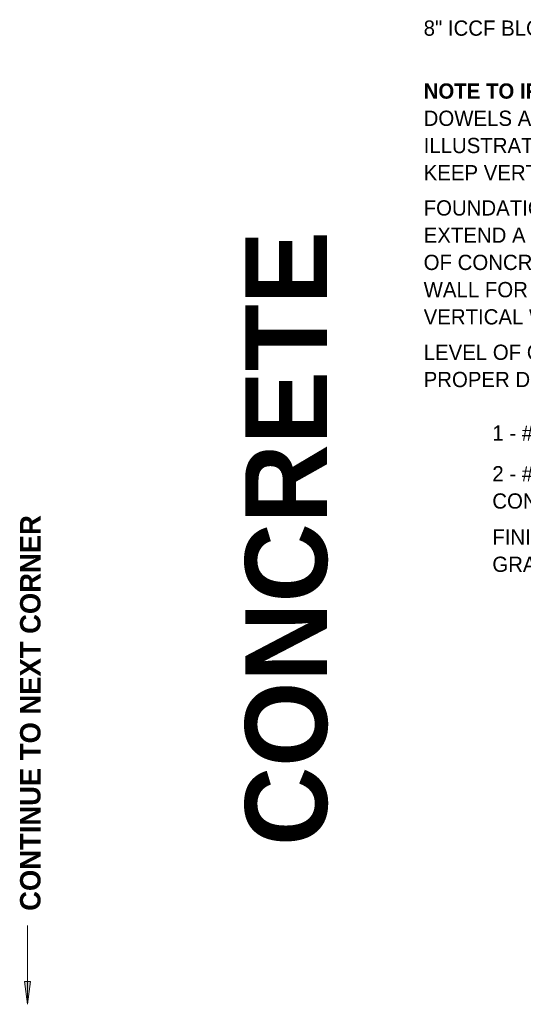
# Model space of a CAD drawing. Header units: inches. Extents: x 298 to 1474, y -40 to 187.
# Tile 4 of 26: x 622 to 666, y 54 to 140. Entities that reach past the tile are written whole.
import ezdxf

# ---------------------------------------------------------------- set-up
doc = ezdxf.new("R2010")
doc.units = ezdxf.units.IN
doc.header["$MEASUREMENT"] = 0
doc.layers.add('A-ANNO-TEXT', color=2, linetype='Continuous', lineweight=9)

msp = doc.modelspace()

# ---------------------------------------------------------------- hatches: boundary and pattern name
at = {"layer": 'A-ANNO-TEXT'}
msp.add_hatch(color=7, dxfattribs=at).paths.add_polyline_path([(622.82195404, 55.81379932), (622.29534405, 55.81379932), (622.55864904, 53.81379932)], flags=0)

# ---------------------------------------------------------------- linework, layer by layer
at = {"layer": 'A-ANNO-TEXT', "color": 7}
for p, q in [((622.55864904, 53.81379932), (622.55864904, 60.71076078)), ((622.82195404, 55.81379932), (622.29534405, 55.81379932)), ((622.29534405, 55.81379932), (622.55864904, 53.81379932)), ((622.55864904, 53.81379932), (622.82195404, 55.81379932))]:
    msp.add_line(p, q, dxfattribs=at)

# ---------------------------------------------------------------- texts
at = {"layer": 'A-ANNO-TEXT', "color": 7, "char_height": 1.3341121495, "attachment_point": 1, "line_spacing_factor": 1.070803}
for s, insert, width in [('\\fStylus BT|b0|i0|c0|p34|;8" ICCF BLOCK WALL', (657.22162139, 139.85565867), 22.032), ('\\fStylus BT|b1|i0|c0|p34|;NOTE TO IRONWORKERS:\\fStylus BT|b0|i0|c0|p34|; VERT\\PDOWELS ARE SPREAD  ONLY TO\\PILLUSTRATE ALTERNATING DIRECTION.\\PKEEP VERT DOWELS IN LINE/IN PLANE.', (657.22162139, 134.3519316), 39.906), ('\\fStylus BT|b0|i0|c0|p34|;FOUNDATION VERTICAL REINF SHALL\\PEXTEND A MIN OF 24" ABOVE TOP\\POF CONCRETE POURED FOR STEM\\PWALL FOR MIN OVERLAP WITH\\PVERTICAL WALL REINF', (657.22162139, 124.13025054), 38.808), ('\\fStylus BT|b0|i0|c0|p34|;LEVEL OF CONCRETE POURED TO\\PPROPER DEPTH FTG AND STEM WALL', (657.22162139, 111.50650606), 38.916), ('\\fStylus BT|b0|i0|c0|p34|;1 - #4 CONTINUOUS', (663.23037631, 104.44155839), 21.996), ("\\fStylus BT|b0|i0|c0|p34|;2 - #4's\\PCONTINUOUS", (663.23037631, 100.88047076), 14.454), ('\\fStylus BT|b0|i0|c0|p34|;FINISHED\\PGRADE', (663.23037631, 95.34675052), 9.774)]:
    msp.add_mtext(s, dxfattribs=dict(at, insert=insert, width=width))
at = {"layer": 'A-ANNO-TEXT', "color": 253, "insert": (641.6054055, 67.66577798), "char_height": 7.1651090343, "width": 61.728, "attachment_point": 1, "rotation": 90, "line_spacing_factor": 1.063354}
msp.add_mtext('\\fStylus BT|b1|i0|c0|p34|;CONCRETE', dxfattribs=at)
at = {"layer": 'A-ANNO-TEXT', "color": 7, "insert": (621.90705432, 61.99076078), "char_height": 1.7912772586, "width": 40.704, "attachment_point": 1, "rotation": 90, "line_spacing_factor": 1.063354}
msp.add_mtext('\\fStylus BT|b1|i0|c0|p34|;CONTINUE TO NEXT CORNER', dxfattribs=at)

doc.saveas('drawing.dxf')
